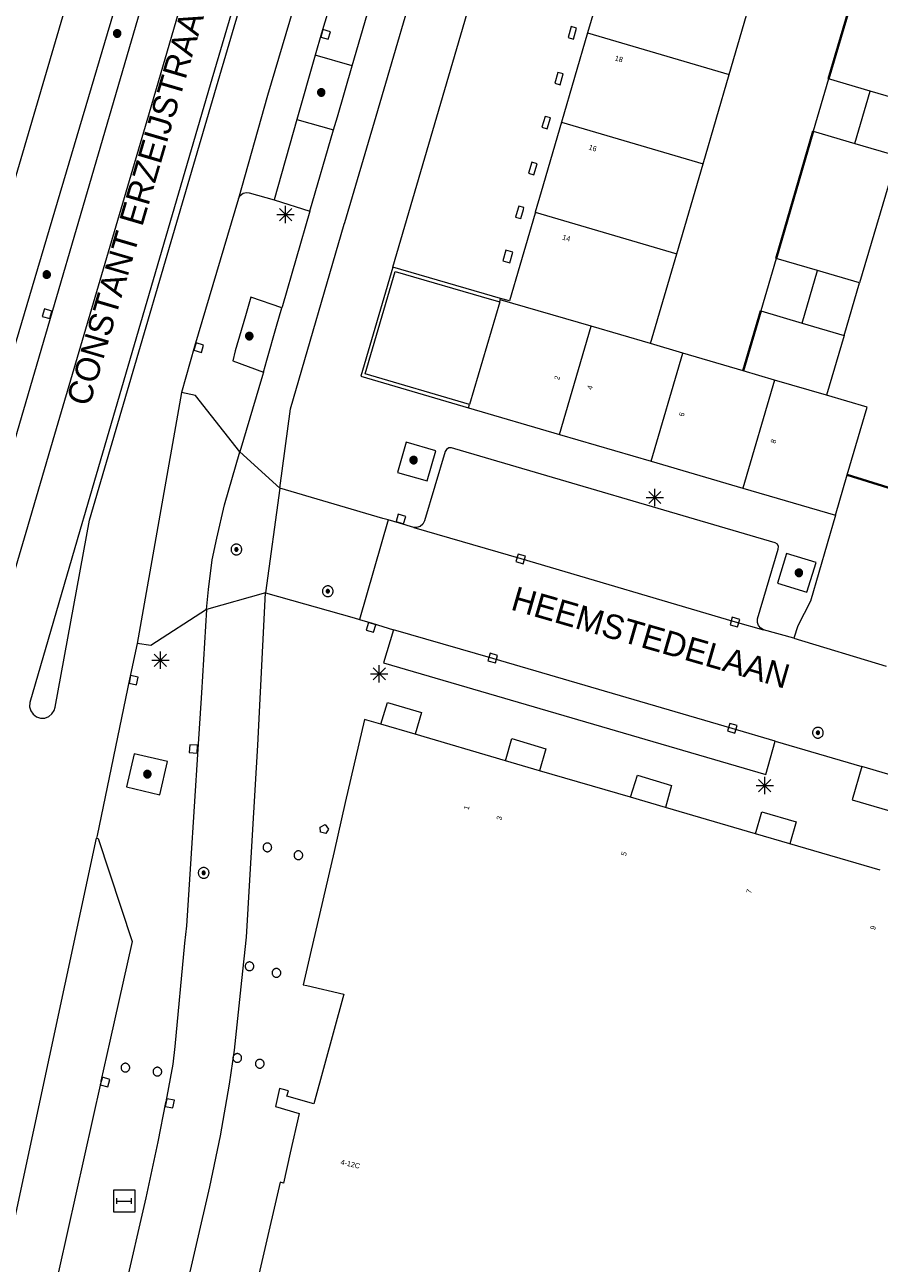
# Model space of a CAD drawing. Header units: metres. Extents: x 135779 to 137489, y 452643 to 455118.
# Tile 176 of 256: x 136682 to 136731, y 453193 to 453264. Entities that reach past the tile are written whole.
import ezdxf
from ezdxf.enums import TextEntityAlignment as Align

# ---------------------------------------------------------------- set-up
doc = ezdxf.new("R2010")
doc.units = ezdxf.units.M
doc.linetypes.add('DGN_Style_4', pattern=[89.853097, 44.898487, -22.449243, 0.056123, -22.449243])
for name, color, linetype, lineweight in [('KTop_NAR_Huisnummer (t)', 7, 'Continuous', 13), ('KTop_NAR_Huisnummer tijdelijk (t)', 7, 'Continuous', 13), ('KTop_ORL_Weg_Straatnaam (t)', 7, 'Continuous', 13), ('KTop_OTD_Half verhard', 15, 'Continuous', 13), ('KTop_PAL_Afsluitpaal', 222, 'Continuous', 13), ('KTop_PAL_Lichtmast', 40, 'Continuous', 13), ('KTop_PND_Grondvlaksituatie van BAG-pand [tachy]', 1, 'Continuous', 13), ('KTop_PND_Pandscheiding', 40, 'Continuous', 13), ('KTop_PUT_Brandkraan of -put', 1, 'Continuous', 13), ('KTop_PUT_Inspectie- of rioolput', 15, 'Continuous', 13), ('KTop_PUT_Kolk', 15, 'Continuous', 13), ('KTop_SHD_Hek (l)', 15, 'DGN_Style_4', 40), ('KTop_SHD_Muur', 15, 'Continuous', 13), ('KTop_STM_Abri', 40, 'Continuous', 13), ('KTop_VGO_Boom', 92, 'Continuous', 13), ('KTop_WGD_Fietspad', 40, 'Continuous', 13), ('KTop_WGD_Parkeervlak', 251, 'Continuous', 13), ('KTop_WGD_Rijbaan_Lokale weg', 251, 'Continuous', 13), ('KTop_WGD_Rijbaan_Lokale weg_verkeersdrempel', 40, 'Continuous', 13), ('KTop_WGD_Voetpad', 251, 'Continuous', 13)]:
    doc.layers.add(name, color=color, linetype=linetype, lineweight=lineweight)
doc.styles.add('Style-ROVU', font='ROVU.shx')
doc.styles.add('Style-ROVUCURSIEF', font='ROVUCURSIEF.shx')

# ---------------------------------------------------------------- blocks, each defined once
blk = doc.blocks.new('PAL_Lichtmast')
at = {"layer": 'KTop_PAL_Lichtmast'}
for p, q in [((-0.354, -0.354), (0.354, 0.354)), ((0.354, -0.354), (-0.354, 0.354)), ((0, -0.5), (0, 0.5)), ((-0.5, 0), (0.5, 0))]:
    blk.add_line(p, q, dxfattribs=at)
blk = doc.blocks.new('PAL_Afsluitpaal')
at = {"layer": 'KTop_PAL_Afsluitpaal', "flags": 128}
blk.add_lwpolyline([(0.25, 0), (0.249, 0.026), (0.245, 0.052), (0.238, 0.077), (0.228, 0.102), (0.217, 0.125), (0.202, 0.147), (0.186, 0.167), (0.167, 0.186), (0.147, 0.202), (0.125, 0.217), (0.102, 0.228), (0.077, 0.238), (0.052, 0.245), (0.026, 0.249), (0, 0.25), (-0.026, 0.249), (-0.052, 0.245), (-0.077, 0.238), (-0.102, 0.228), (-0.125, 0.217), (-0.147, 0.202), (-0.167, 0.186), (-0.186, 0.167), (-0.202, 0.147), (-0.217, 0.125), (-0.228, 0.102), (-0.238, 0.077), (-0.245, 0.052), (-0.249, 0.026), (-0.25, 0), (-0.249, -0.026), (-0.245, -0.052), (-0.238, -0.077), (-0.228, -0.102), (-0.217, -0.125), (-0.202, -0.147), (-0.186, -0.167), (-0.167, -0.186), (-0.147, -0.202), (-0.125, -0.217), (-0.102, -0.228), (-0.077, -0.238), (-0.052, -0.245), (-0.026, -0.249), (0, -0.25), (0.026, -0.249), (0.052, -0.245), (0.077, -0.238), (0.102, -0.228), (0.125, -0.217), (0.147, -0.202), (0.167, -0.186), (0.186, -0.167), (0.202, -0.147), (0.217, -0.125), (0.228, -0.102), (0.238, -0.077), (0.245, -0.052), (0.249, -0.026), (0.25, 0)], dxfattribs=at)
blk = doc.blocks.new('PUT_Kolk')
at = {"layer": 'KTop_PUT_Kolk', "flags": 128}
blk.add_lwpolyline([(0.225, -0.225), (0.225, 0.225), (-0.225, 0.225), (-0.225, -0.225), (0.225, -0.225)], dxfattribs=at)
blk = doc.blocks.new('PUT_Brandkraan_of_-put')
at = {"layer": 'KTop_PUT_Brandkraan of -put'}
for p, q in [((-0.25, 0.034), (0, 0.25)), ((-0.158, -0.25), (-0.25, 0.034)), ((0, 0.25), (0.25, 0.033)), ((0.25, 0.033), (0.158, -0.25)), ((0.158, -0.25), (-0.158, -0.25))]:
    blk.add_line(p, q, dxfattribs=at)
blk = doc.blocks.new('PUT_Inspectie-_of_rioolput')
at = {"layer": 'KTop_PUT_Inspectie- of rioolput', "flags": 128}
for points in [[(0.31, 0), (0.308, 0.032), (0.303, 0.064), (0.294, 0.095), (0.283, 0.126), (0.268, 0.155), (0.25, 0.182), (0.23, 0.207), (0.207, 0.23), (0.182, 0.25), (0.154, 0.268), (0.126, 0.283), (0.095, 0.294), (0.064, 0.303), (0.032, 0.308), (0, 0.309), (-0.032, 0.308), (-0.064, 0.303), (-0.096, 0.294), (-0.126, 0.283), (-0.155, 0.268), (-0.182, 0.25), (-0.207, 0.23), (-0.23, 0.207), (-0.25, 0.182), (-0.268, 0.154), (-0.283, 0.126), (-0.294, 0.095), (-0.303, 0.064), (-0.308, 0.032), (-0.309, 0), (-0.308, -0.032), (-0.303, -0.064), (-0.294, -0.096), (-0.283, -0.126), (-0.268, -0.155), (-0.25, -0.182), (-0.23, -0.207), (-0.207, -0.23), (-0.182, -0.25), (-0.155, -0.268), (-0.126, -0.283), (-0.096, -0.294), (-0.064, -0.303), (-0.032, -0.308), (0, -0.309), (0.032, -0.308), (0.064, -0.303), (0.095, -0.294), (0.126, -0.283), (0.155, -0.268), (0.182, -0.25), (0.207, -0.23), (0.23, -0.207), (0.25, -0.182), (0.268, -0.155), (0.283, -0.126), (0.294, -0.096), (0.303, -0.064), (0.308, -0.032), (0.31, 0)], [(0.095, 0), (0.094, 0.009), (0.092, 0.019), (0.09, 0.029), (0.086, 0.038), (0.082, 0.047), (0.076, 0.055), (0.07, 0.063), (0.063, 0.07), (0.055, 0.076), (0.047, 0.082), (0.038, 0.086), (0.029, 0.09), (0.019, 0.092), (0.009, 0.094), (0, 0.094), (-0.01, 0.094), (-0.02, 0.092), (-0.029, 0.09), (-0.039, 0.086), (-0.048, 0.082), (-0.056, 0.076), (-0.064, 0.07), (-0.071, 0.063), (-0.077, 0.055), (-0.082, 0.047), (-0.087, 0.038), (-0.09, 0.029), (-0.093, 0.019), (-0.094, 0.009), (-0.095, 0), (-0.094, -0.01), (-0.093, -0.02), (-0.09, -0.029), (-0.087, -0.039), (-0.082, -0.048), (-0.077, -0.056), (-0.071, -0.064), (-0.064, -0.071), (-0.056, -0.077), (-0.047, -0.082), (-0.039, -0.087), (-0.029, -0.09), (-0.02, -0.093), (-0.01, -0.094), (0, -0.095), (0.009, -0.094), (0.019, -0.093), (0.029, -0.09), (0.038, -0.087), (0.047, -0.082), (0.055, -0.077), (0.063, -0.071), (0.07, -0.064), (0.076, -0.056), (0.082, -0.047), (0.086, -0.039), (0.09, -0.029), (0.092, -0.02), (0.094, -0.01), (0.095, 0)], [(0.035, 0), (0.034, 0.003), (0.034, 0.007), (0.033, 0.01), (0.031, 0.014), (0.03, 0.017), (0.028, 0.02), (0.026, 0.023), (0.023, 0.026), (0.02, 0.028), (0.017, 0.03), (0.014, 0.031), (0.01, 0.033), (0.007, 0.034), (0.003, 0.034), (0, 0.034), (-0.004, 0.034), (-0.007, 0.034), (-0.011, 0.033), (-0.014, 0.031), (-0.018, 0.03), (-0.021, 0.028), (-0.023, 0.026), (-0.026, 0.023), (-0.028, 0.02), (-0.03, 0.017), (-0.032, 0.014), (-0.033, 0.01), (-0.034, 0.007), (-0.035, 0.003), (-0.035, 0), (-0.035, -0.004), (-0.034, -0.007), (-0.033, -0.011), (-0.032, -0.014), (-0.03, -0.018), (-0.028, -0.021), (-0.026, -0.023), (-0.023, -0.026), (-0.021, -0.028), (-0.017, -0.03), (-0.014, -0.032), (-0.011, -0.033), (-0.007, -0.034), (-0.004, -0.035), (0, -0.035), (0.003, -0.035), (0.007, -0.034), (0.01, -0.033), (0.014, -0.032), (0.017, -0.03), (0.02, -0.028), (0.023, -0.026), (0.026, -0.023), (0.028, -0.021), (0.03, -0.017), (0.031, -0.014), (0.033, -0.011), (0.034, -0.007), (0.034, -0.004), (0.035, 0)], [(0.01, 0.02), (0.007, 0.02), (0.005, 0.021), (0.003, 0.022), (0.001, 0.022), (-0.001, 0.022), (-0.004, 0.022), (-0.006, 0.021), (-0.008, 0.02), (-0.01, 0.019), (-0.012, 0.018), (-0.014, 0.017), (-0.016, 0.015), (-0.017, 0.013), (-0.019, 0.012), (-0.02, 0.009), (-0.021, 0.007), (-0.022, 0.005), (-0.022, 0.003), (-0.022, 0.001), (-0.022, -0.001), (-0.022, -0.004), (-0.022, -0.006), (-0.021, -0.008), (-0.02, -0.01), (-0.019, -0.012), (-0.017, -0.014), (-0.016, -0.016), (-0.014, -0.017), (-0.012, -0.019), (-0.01, -0.02), (-0.008, -0.021), (-0.006, -0.022), (-0.003, -0.022), (-0.001, -0.022), (0.001, -0.022), (0.003, -0.022), (0.005, -0.022), (0.008, -0.021), (0.01, -0.02), (0.012, -0.019), (0.014, -0.017), (0.015, -0.016), (0.017, -0.014), (0.018, -0.012), (0.02, -0.01), (0.02, -0.008), (0.021, -0.006), (0.022, -0.003), (0.022, -0.001), (0.022, 0.001), (0.022, 0.003), (0.021, 0.005), (0.02, 0.008), (0.019, 0.01), (0.018, 0.012), (0.017, 0.014), (0.015, 0.015), (0.013, 0.017), (0.012, 0.018), (0.01, 0.02)]]:
    blk.add_lwpolyline(points, dxfattribs=at)
blk = doc.blocks.new('STM_Abri')
at = {"layer": 'KTop_STM_Abri', "flags": 128}
for points in [[(0.625, -0.625), (0.625, 0.625), (-0.625, 0.625), (-0.625, -0.625), (0.625, -0.625)], [(-0.4165, -0.1565), (-0.4165, 0.1565)], [(-0.4165, 0), (0.4165, 0)], [(0.4165, -0.1565), (0.4165, 0.1565)]]:
    blk.add_lwpolyline(points, dxfattribs=at)
blk = doc.blocks.new('VGO_Boom')
at = {"layer": 'KTop_VGO_Boom', "flags": 128}
for points in [[(0.215, 0), (0.214, 0.022), (0.21, 0.045), (0.204, 0.066), (0.196, 0.087), (0.186, 0.108), (0.174, 0.126), (0.16, 0.144), (0.144, 0.16), (0.126, 0.174), (0.107, 0.186), (0.087, 0.196), (0.066, 0.204), (0.045, 0.21), (0.022, 0.214), (-0.001, 0.215), (-0.023, 0.214), (-0.045, 0.21), (-0.067, 0.204), (-0.088, 0.196), (-0.108, 0.186), (-0.127, 0.174), (-0.144, 0.16), (-0.16, 0.144), (-0.174, 0.126), (-0.187, 0.107), (-0.197, 0.087), (-0.205, 0.066), (-0.211, 0.045), (-0.214, 0.022), (-0.215, -0.001), (-0.214, -0.023), (-0.211, -0.045), (-0.205, -0.067), (-0.197, -0.088), (-0.187, -0.108), (-0.174, -0.127), (-0.16, -0.144), (-0.144, -0.16), (-0.127, -0.174), (-0.108, -0.187), (-0.088, -0.197), (-0.067, -0.205), (-0.045, -0.211), (-0.023, -0.214), (0, -0.215), (0.022, -0.214), (0.045, -0.211), (0.066, -0.205), (0.087, -0.197), (0.108, -0.187), (0.126, -0.174), (0.144, -0.16), (0.16, -0.144), (0.174, -0.127), (0.186, -0.108), (0.196, -0.088), (0.204, -0.067), (0.21, -0.045), (0.214, -0.023), (0.215, -0.001)], [(0.155, 0), (0.154, 0.016), (0.152, 0.032), (0.147, 0.048), (0.142, 0.063), (0.134, 0.078), (0.125, 0.091), (0.115, 0.104), (0.104, 0.115), (0.091, 0.125), (0.077, 0.134), (0.063, 0.142), (0.048, 0.147), (0.032, 0.152), (0.016, 0.154), (-0.001, 0.155), (-0.017, 0.154), (-0.033, 0.152), (-0.048, 0.147), (-0.064, 0.142), (-0.078, 0.134), (-0.092, 0.125), (-0.104, 0.115), (-0.116, 0.104), (-0.126, 0.091), (-0.135, 0.077), (-0.142, 0.063), (-0.148, 0.048), (-0.152, 0.032), (-0.155, 0.016), (-0.155, -0.001), (-0.155, -0.017), (-0.152, -0.033), (-0.148, -0.048), (-0.142, -0.064), (-0.135, -0.078), (-0.126, -0.092), (-0.116, -0.104), (-0.104, -0.116), (-0.092, -0.126), (-0.078, -0.135), (-0.064, -0.142), (-0.048, -0.148), (-0.033, -0.152), (-0.017, -0.155), (0, -0.155), (0.016, -0.155), (0.032, -0.152), (0.048, -0.148), (0.063, -0.142), (0.078, -0.135), (0.091, -0.126), (0.104, -0.116), (0.115, -0.104), (0.125, -0.092), (0.134, -0.078), (0.142, -0.064), (0.147, -0.048), (0.152, -0.033), (0.154, -0.017), (0.155, -0.001)], [(0.095, 0), (0.094, 0.01), (0.093, 0.02), (0.09, 0.029), (0.087, 0.039), (0.082, 0.048), (0.077, 0.056), (0.071, 0.064), (0.064, 0.071), (0.056, 0.077), (0.047, 0.082), (0.039, 0.087), (0.029, 0.09), (0.02, 0.093), (0.01, 0.094), (-0.001, 0.095), (-0.01, 0.094), (-0.02, 0.093), (-0.03, 0.09), (-0.039, 0.087), (-0.048, 0.082), (-0.056, 0.077), (-0.064, 0.071), (-0.071, 0.064), (-0.077, 0.056), (-0.083, 0.047), (-0.087, 0.039), (-0.091, 0.029), (-0.093, 0.02), (-0.095, 0.01), (-0.095, -0.001), (-0.095, -0.01), (-0.093, -0.02), (-0.091, -0.03), (-0.087, -0.039), (-0.083, -0.048), (-0.077, -0.056), (-0.071, -0.064), (-0.064, -0.071), (-0.056, -0.077), (-0.048, -0.083), (-0.039, -0.087), (-0.03, -0.091), (-0.02, -0.093), (-0.01, -0.095), (0, -0.095), (0.01, -0.095), (0.02, -0.093), (0.029, -0.091), (0.039, -0.087), (0.048, -0.083), (0.056, -0.077), (0.064, -0.071), (0.071, -0.064), (0.077, -0.056), (0.082, -0.048), (0.087, -0.039), (0.09, -0.03), (0.093, -0.02), (0.094, -0.01), (0.095, -0.001)], [(0.035, 0), (0.035, 0.004), (0.034, 0.007), (0.033, 0.011), (0.032, 0.014), (0.03, 0.018), (0.028, 0.021), (0.026, 0.023), (0.023, 0.026), (0.021, 0.028), (0.017, 0.03), (0.014, 0.032), (0.011, 0.033), (0.007, 0.034), (0.004, 0.035), (-0.001, 0.035), (-0.004, 0.035), (-0.008, 0.034), (-0.011, 0.033), (-0.015, 0.032), (-0.018, 0.03), (-0.021, 0.028), (-0.024, 0.026), (-0.027, 0.023), (-0.029, 0.021), (-0.031, 0.017), (-0.032, 0.014), (-0.034, 0.011), (-0.035, 0.007), (-0.035, 0.004), (-0.035, -0.001), (-0.035, -0.004), (-0.035, -0.008), (-0.034, -0.011), (-0.032, -0.015), (-0.031, -0.018), (-0.029, -0.021), (-0.027, -0.024), (-0.024, -0.027), (-0.021, -0.029), (-0.018, -0.031), (-0.015, -0.032), (-0.011, -0.034), (-0.008, -0.035), (-0.004, -0.035), (0, -0.035), (0.004, -0.035), (0.007, -0.035), (0.011, -0.034), (0.014, -0.032), (0.018, -0.031), (0.021, -0.029), (0.023, -0.027), (0.026, -0.024), (0.028, -0.021), (0.03, -0.018), (0.032, -0.015), (0.033, -0.011), (0.034, -0.008), (0.035, -0.004), (0.035, 0)]]:
    blk.add_lwpolyline(points, dxfattribs=at)

msp = doc.modelspace()

# ---------------------------------------------------------------- linework, layer by layer
at = {"layer": 'KTop_OTD_Half verhard', "flags": 128}
for points in [[(136700.531, 453261.836), (136698.39, 453262.444)], [(136697.338, 453258.742), (136699.457, 453258.14)]]:
    msp.add_lwpolyline(points, dxfattribs=at)
at = {"layer": 'KTop_PND_Grondvlaksituatie van BAG-pand [tachy]', "flags": 128}
for points in [[(136715.619, 453268.868), (136714.113, 453263.723)], [(136722.28, 453261.329), (136723.785, 453266.473)], [(136714.113, 453263.723), (136712.607, 453258.578)], [(136713.169, 453264.092), (136712.989, 453263.461), (136713.297, 453263.373), (136713.477, 453264.004), (136713.169, 453264.092)], [(136712.394, 453261.452), (136712.214, 453260.821), (136712.522, 453260.733), (136712.702, 453261.364), (136712.394, 453261.452)], [(136720.774, 453256.183), (136722.28, 453261.329)], [(136730.417, 453260.374), (136728.018, 453261.076), (136727.133, 453258.055), (136729.532, 453257.352)], [(136732.865, 453259.657), (136730.417, 453260.374)], [(136712.607, 453258.578), (136711.434, 453254.569), (136711.09, 453253.385)], [(136711.654, 453258.913), (136711.474, 453258.282), (136711.782, 453258.194), (136711.962, 453258.825), (136711.654, 453258.913)], [(136729.532, 453257.352), (136731.968, 453256.639)], [(136710.889, 453256.266), (136710.709, 453255.635), (136711.017, 453255.547), (136711.197, 453256.178), (136710.889, 453256.266)], [(136719.255, 453250.993), (136720.774, 453256.183)], [(136710.403, 453253.533), (136710.436, 453253.655), (136710.139, 453253.734), (136710.105, 453253.619), (136709.955, 453253.103), (136710.253, 453253.017), (136710.403, 453253.533)], [(136711.09, 453253.385), (136711.076, 453253.338), (136710.193, 453250.303), (136709.605, 453248.273), (136709.094, 453248.416)], [(136709.632, 453250.457), (136709.805, 453251.084), (136709.401, 453251.196), (136709.22, 453250.571), (136709.632, 453250.457)], [(136717.737, 453245.807), (136719.255, 453250.993)], [(136727.384, 453250.015), (136724.985, 453250.718), (136724.098, 453247.689), (136726.497, 453246.987)], [(136729.795, 453249.308), (136727.384, 453250.015)], [(136728.907, 453246.281), (136729.795, 453249.308)], [(136709.072, 453248.34), (136709.094, 453248.416)], [(136709.038, 453248.224), (136708.046, 453244.827), (136707.296, 453242.289)], [(136709.038, 453248.224), (136709.072, 453248.34)], [(136726.497, 453246.987), (136728.907, 453246.281)], [(136719.612, 453245.257), (136717.737, 453245.807)], [(136724.904, 453243.705), (136723.086, 453244.238), (136719.612, 453245.257)], [(136727.894, 453242.828), (136724.904, 453243.705)], [(136729.093, 453238.23), (136730.244, 453242.139), (136727.894, 453242.828)], [(136707.239, 453242.097), (136707.296, 453242.289)], [(136707.239, 453242.097), (136712.489, 453240.563)], [(136712.489, 453240.563), (136717.782, 453239.016)], [(136717.782, 453239.016), (136723.076, 453237.468)], [(136728.41, 453235.909), (136729.093, 453238.23)], [(136723.076, 453237.468), (136728.41, 453235.909)], [(136702.189, 453223.848), (136701.231, 453224.128), (136700.128, 453219.338), (136699.477, 453216.512), (136698.828, 453213.694), (136698.107, 453210.56), (136697.707, 453208.824), (136697.914, 453208.776), (136700.037, 453208.288), (136698.322, 453201.953), (136696.763, 453202.392), (136696.849, 453202.7), (136696.484, 453202.803), (136696.33, 453202.846), (136696.108, 453201.792), (136697.476, 453201.395), (136696.956, 453199.119), (136696.559, 453197.384), (136696.365, 453197.44), (136691.131, 453174.802), (136692.375, 453174.435), (136694.926, 453173.682), (136696.263, 453173.287)], [(136704.169, 453223.269), (136702.189, 453223.848)], [(136709.374, 453221.746), (136704.169, 453223.269)], [(136711.343, 453221.17), (136709.374, 453221.746)], [(136716.596, 453219.633), (136711.343, 453221.17)], [(136718.6, 453219.047), (136716.596, 453219.633)], [(136723.8, 453217.526), (136718.6, 453219.047)], [(136725.782, 453216.946), (136723.8, 453217.526)], [(136730.99, 453215.422), (136725.782, 453216.946)]]:
    msp.add_lwpolyline(points, dxfattribs=at)
at = {"layer": 'KTop_PND_Pandscheiding', "flags": 128}
for points in [[(136714.113, 453263.723), (136722.28, 453261.329)], [(136729.532, 453257.352), (136730.417, 453260.374)], [(136712.607, 453258.578), (136720.774, 453256.183)], [(136711.09, 453253.385), (136719.255, 453250.993)], [(136726.497, 453246.987), (136727.384, 453250.015)], [(136714.318, 453246.803), (136709.072, 453248.34)], [(136712.489, 453240.563), (136714.318, 453246.803)], [(136717.737, 453245.807), (136714.318, 453246.803)], [(136717.782, 453239.016), (136719.612, 453245.257)], [(136724.904, 453243.705), (136723.076, 453237.468)]]:
    msp.add_lwpolyline(points, dxfattribs=at)
at = {"layer": 'KTop_SHD_Hek (l)', "flags": 128}
for points in [[(136730.167, 453268.415), (136728.018, 453261.076)], [(136727.133, 453258.055), (136724.985, 453250.718)], [(136724.098, 453247.689), (136723.086, 453244.238)], [(136732.606, 453237.131), (136729.093, 453238.23)]]:
    msp.add_lwpolyline(points, dxfattribs=at)
at = {"layer": 'KTop_SHD_Muur', "flags": 128}
for points in [[(136702.877, 453250.217), (136701.031, 453243.921), (136707.239, 453242.097)], [(136707.296, 453242.289), (136701.279, 453244.057), (136703.013, 453249.969), (136708.571, 453248.359), (136709.038, 453248.224)], [(136709.094, 453248.416), (136708.627, 453248.551), (136702.877, 453250.217)]]:
    msp.add_lwpolyline(points, dxfattribs=at)
at = {"layer": 'KTop_WGD_Fietspad', "flags": 128}
for points in [[(136719.19, 453387.67), (136719.068, 453385.879), (136718.867, 453384.095), (136718.856, 453384.026), (136707.953, 453346.937), (136703.592, 453332.141), (136698.483, 453314.734), (136693.062, 453296.262), (136685.786, 453271.43), (136679.829, 453251.161), (136675.233, 453235.46), (136672.962, 453227.68), (136671.398, 453222.322), (136671.262, 453221.817), (136670.094, 453217.495), (136656.675, 453165.785)], [(136696.342, 453237.46), (136696.97, 453242.045), (136700.073, 453252.699), (136700.103, 453252.8), (136701.901, 453258.922), (136710.402, 453287.909), (136716.539, 453308.878), (136719.923, 453320.443), (136727.567, 453346.435), (136735.134, 453372.425), (136735.249, 453372.848), (136735.928, 453375.333), (136736.369, 453377.286), (136736.666, 453379.232), (136737.11, 453383.283)], [(136698.958, 453306.449), (136693.656, 453288.202), (136677.87, 453235.012), (136673.868, 453220.965), (136673.495, 453219.657), (136673.347, 453219.136)], [(136700.531, 453261.836), (136703.02, 453270.406)], [(136699.457, 453258.14), (136699.673, 453258.884), (136700.531, 453261.836)], [(136698.091, 453253.437), (136699.457, 453258.14)], [(136698.091, 453253.437), (136696.509, 453247.99), (136696.475, 453247.875)], [(136695.404, 453244.167), (136695.604, 453244.843), (136696.165, 453246.808), (136696.475, 453247.875)], [(136695.404, 453244.167), (136695.345, 453243.968), (136694.042, 453239.56)], [(136694.042, 453239.56), (136696.342, 453237.46)], [(136684.725, 453164.177), (136685.233, 453166.399), (136688.705, 453181.54), (136692.309, 453197.165), (136692.928, 453200.111), (136693.448, 453203.08), (136693.738, 453205.042), (136694.15, 453209.061), (136694.429, 453211.557), (136694.625, 453214.849), (136695.088, 453222.633), (136695.516, 453231.427)], [(136695.516, 453231.427), (136692.129, 453230.475)], [(136692.129, 453230.475), (136691.831, 453225.666), (136691.617, 453222.41), (136691.193, 453215.792), (136690.963, 453212.213), (136690.859, 453211.211), (136690.292, 453205.264), (136690.181, 453204.238), (136689.769, 453202.064), (136689.763, 453202.031), (136689.303, 453199.76), (136688.614, 453196.531), (136687.367, 453191.103), (136685.62, 453183.567), (136685.159, 453181.55), (136684.83, 453180.112), (136682.717, 453170.874), (136682.191, 453168.709), (136681.7, 453166.586)]]:
    msp.add_lwpolyline(points, dxfattribs=at)
at = {"layer": 'KTop_WGD_Parkeervlak', "flags": 128}
for points in [[(136674.836, 453218.725), (136676.616, 453225.078), (136691.457, 453275.871), (136694.504, 453286.047), (136698.282, 453298.789), (136700.443, 453306.006)], [(136700.966, 453271.028), (136698.75, 453263.709), (136698.39, 453262.444)], [(136698.39, 453262.444), (136697.338, 453258.742)], [(136697.338, 453258.742), (136696.017, 453254.095)]]:
    msp.add_lwpolyline(points, dxfattribs=at)
at = {"layer": 'KTop_WGD_Rijbaan_Lokale weg', "flags": 128}
for points in [[(136729.107, 453373.976), (136728.472, 453372.711), (136710.471, 453310.591), (136710.046, 453309.144), (136699.092, 453271.72), (136695.638, 453260.127), (136693.957, 453254.185)], [(136711.369, 453325.551), (136707.262, 453311.509), (136701.462, 453291.681), (136692.339, 453260.727), (136685.021, 453235.737), (136684.964, 453235.542), (136681.921, 453225.102), (136681.909, 453224.858), (136681.975, 453224.624), (136682.113, 453224.424), (136682.309, 453224.279), (136682.541, 453224.205), (136682.784, 453224.209), (136683.013, 453224.292), (136683.203, 453224.444), (136683.334, 453224.649), (136683.386, 453224.831), (136685.365, 453235.615), (136685.367, 453235.623), (136692.689, 453260.624), (136701.812, 453291.579), (136707.609, 453311.399), (136711.719, 453325.449)], [(136676.357, 453215.557), (136677.347, 453219.596), (136677.684, 453220.973), (136680.322, 453230.225), (136681.71, 453234.922), (136683.368, 453240.573), (136688.696, 453258.683), (136698.819, 453293.34), (136699.362, 453295.139), (136702.381, 453305.429), (136702.079, 453305.519)], [(136731.968, 453256.639), (136729.795, 453249.308)], [(136693.957, 453254.185), (136691.435, 453245.638), (136690.686, 453242.99)], [(136728.907, 453246.281), (136727.894, 453242.828)], [(136690.686, 453242.99), (136688.128, 453228.502)], [(136733.881, 453236.775), (136732.606, 453237.131), (136729.093, 453238.23)], [(136702.603, 453235.637), (136700.942, 453229.9)], [(136704.076, 453235.203), (136703.266, 453235.447), (136702.603, 453235.637)], [(136704.076, 453235.203), (136710.255, 453233.41), (136722.619, 453229.764), (136724.269, 453229.301)], [(136700.942, 453229.9), (136701.682, 453229.672), (136702.913, 453229.29)], [(136724.929, 453222.865), (136722.455, 453223.597), (136708.633, 453227.643), (136702.913, 453229.29)], [(136726.019, 453228.815), (136724.269, 453229.301)], [(136688.128, 453228.502), (136687.671, 453226.448), (136685.806, 453217.424), (136685.775, 453217.281)], [(136726.019, 453228.815), (136731.333, 453227.2)], [(136724.929, 453222.865), (136729.932, 453221.414)], [(136746.632, 453216.502), (136737.76, 453219.104), (136729.932, 453221.414)], [(136675.59, 453165.248), (136678.087, 453181.425), (136681.243, 453196.217), (136685.775, 453217.281)]]:
    msp.add_lwpolyline(points, dxfattribs=at)
at = {"layer": 'KTop_WGD_Rijbaan_Lokale weg_verkeersdrempel', "flags": 128}
for points in [[(136694.042, 453239.56), (136691.482, 453242.807), (136690.686, 453242.99)], [(136692.129, 453230.475), (136692.232, 453231.621), (136692.453, 453233.327), (136692.724, 453234.583), (136693.165, 453236.51), (136694.042, 453239.56)], [(136696.342, 453237.46), (136695.516, 453231.427)], [(136702.603, 453235.637), (136702.292, 453235.726), (136696.342, 453237.46)], [(136695.516, 453231.427), (136700.642, 453229.993), (136700.942, 453229.9)], [(136692.129, 453230.475), (136688.899, 453228.389), (136688.128, 453228.502)]]:
    msp.add_lwpolyline(points, dxfattribs=at)
at = {"layer": 'KTop_WGD_Voetpad', "flags": 128}
for points in [[(136702.877, 453250.217), (136719.525, 453307.135), (136725.293, 453305.482)], [(136693.957, 453254.185), (136694.066, 453254.357), (136694.233, 453254.475), (136694.432, 453254.52), (136694.584, 453254.502), (136696.017, 453254.095)], [(136696.017, 453254.095), (136698.091, 453253.437)], [(136696.475, 453247.875), (136694.685, 453248.489), (136694.371, 453247.415), (136693.779, 453245.389), (136693.63, 453244.809), (136695.404, 453244.167)], [(136703.132, 453238.374), (136704.85, 453237.882), (136705.35, 453239.625), (136703.632, 453240.117), (136703.132, 453238.374)], [(136724.269, 453229.301), (136724.098, 453229.386), (136723.968, 453229.536), (136723.906, 453229.726), (136723.923, 453229.924), (136725.111, 453233.948), (136725.127, 453234.095), (136725.065, 453234.229), (136724.943, 453234.313), (136724.938, 453234.315), (136706.451, 453239.739), (136706.261, 453239.795), (136706.097, 453239.786), (136705.961, 453239.701), (136705.885, 453239.576), (136704.69, 453235.579), (136704.595, 453235.392), (136704.44, 453235.259), (136704.245, 453235.196), (136704.076, 453235.203)], [(136728.41, 453235.909), (136726.972, 453230.953), (136726.235, 453229.525), (136726.019, 453228.815)], [(136725.582, 453233.704), (136725.06, 453231.978), (136726.77, 453231.461), (136727.293, 453233.187), (136725.582, 453233.704)], [(136702.913, 453229.29), (136702.328, 453227.393), (136724.392, 453220.947), (136724.929, 453222.865)], [(136702.189, 453223.848), (136702.562, 453225.106), (136704.525, 453224.522), (136704.169, 453223.269)], [(136709.374, 453221.746), (136709.746, 453223.021), (136711.709, 453222.423), (136711.343, 453221.17)], [(136689.428, 453219.785), (136689.874, 453221.7), (136687.944, 453222.15), (136687.498, 453220.235), (136689.428, 453219.785)], [(136729.932, 453221.414), (136729.374, 453219.479), (136746.096, 453214.598), (136746.632, 453216.502)], [(136716.596, 453219.633), (136716.988, 453220.918), (136718.943, 453220.323), (136718.6, 453219.047)], [(136723.8, 453217.526), (136724.165, 453218.788), (136726.142, 453218.21), (136725.782, 453216.946)], [(136685.775, 453217.281), (136685.861, 453217.257), (136687.831, 453211.315), (136686.541, 453205.574), (136686.024, 453203.261), (136686.013, 453203.21), (136683.621, 453192.425), (136681.828, 453184.282), (136681.094, 453181.097), (136677.967, 453172.236)]]:
    msp.add_lwpolyline(points, dxfattribs=at)

# ---------------------------------------------------------------- block references
at = {"layer": 'KTop_PAL_Afsluitpaal'}
for p in [(136695.631, 453216.746), (136697.423, 453216.293), (136694.6, 453209.885), (136696.155, 453209.506), (136693.894, 453204.598), (136687.438, 453204.04), (136695.194, 453204.264), (136689.287, 453203.81)]:
    msp.add_blockref('PAL_Afsluitpaal', p, dxfattribs=at)
at = {"layer": 'KTop_PAL_Lichtmast'}
for p in [(136696.683, 453253.251), (136717.99, 453236.927), (136689.457, 453227.539), (136702.087, 453226.758), (136724.334, 453220.312)]:
    msp.add_blockref('PAL_Lichtmast', p, dxfattribs=at)
at = {"layer": 'KTop_PUT_Brandkraan of -put', "rotation": 347.0275960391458}
msp.add_blockref('PUT_Brandkraan_of_-put', (136698.914, 453217.825), dxfattribs=at)
at = {"layer": 'KTop_PUT_Inspectie- of rioolput'}
for p, rotation in [((136693.844, 453233.93), 167.8242683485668), ((136699.119, 453231.523), 254.3710214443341), ((136727.403, 453223.36), 253.8264676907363), ((136691.956, 453215.275), 74.62916224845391)]:
    msp.add_blockref('PUT_Inspectie-_of_rioolput', p, dxfattribs=dict(at, rotation=rotation))
at = {"layer": 'KTop_PUT_Kolk'}
for p, rotation in [((136698.991, 453263.642), 163.1550730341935), ((136682.922, 453247.528), 343.7123799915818), ((136691.676, 453245.571), 163.5600248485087), ((136703.339, 453235.687), 253.2358828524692), ((136710.249, 453233.387), 73.56982399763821), ((136722.613, 453229.743), 74.05460412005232), ((136701.608, 453229.433), 72.87551038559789), ((136708.641, 453227.667), 253.6840988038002), ((136687.915, 453226.394), 168.3230185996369), ((136722.462, 453223.621), 253.6840988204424), ((136691.368, 453222.427), 356.2396538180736), ((136686.268, 453203.207), 253.0324326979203), ((136690.009, 453201.981), 168.5494349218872)]:
    msp.add_blockref('PUT_Kolk', p, dxfattribs=dict(at, rotation=rotation))
at = {"layer": 'KTop_STM_Abri'}
msp.add_blockref('STM_Abri', (136687.369, 453196.345), dxfattribs=at)
at = {"layer": 'KTop_VGO_Boom'}
for p in [(136686.965, 453263.697), (136698.742, 453260.294), (136682.9, 453249.788), (136694.59, 453246.239), (136704.068, 453239.087), (136726.304, 453232.586), (136688.708, 453220.971)]:
    msp.add_blockref('VGO_Boom', p, dxfattribs=at)

# ---------------------------------------------------------------- texts
at = {"layer": 'KTop_NAR_Huisnummer (t)', "style": 'Style-ROVU'}
for s, p in [('1', (136707.161, 453219.144)), ('3', (136709.045, 453218.545)), ('5', (136716.241, 453216.487)), ('7', (136723.463, 453214.324)), ('9', (136730.613, 453212.222))]:
    msp.add_text(s, height=0.3, rotation=73.3, dxfattribs=at).set_placement(p, align=Align.MIDDLE_RIGHT)
at = {"layer": 'KTop_NAR_Huisnummer tijdelijk (t)', "style": 'Style-ROVUCURSIEF'}
for s, rotation, p in [('18', 343.7, (136715.696, 453262.295)), ('16', 343.7, (136714.188, 453257.151)), ('14', 343.7, (136712.666, 453251.959)), ('2', 73.7, (136712.321, 453243.722)), ('4', 73.7, (136714.218, 453243.166)), ('6', 73.7, (136719.51, 453241.614)), ('8', 73.7, (136724.803, 453240.063)), ('4-12C', 347.1, (136699.874, 453198.606))]:
    msp.add_text(s, height=0.3, rotation=rotation, dxfattribs=at).set_placement(p, align=Align.MIDDLE_LEFT)
at = {"layer": 'KTop_ORL_Weg_Straatnaam (t)', "style": 'Style-ROVU'}
for s, rotation, p in [('CONSTANT ERZEIJSTRAAT', 73.62985, (136685.36, 453242.13)), ('HEEMSTEDELAAN', 343.90495, (136709.617, 453230.476))]:
    msp.add_text(s, height=1.4, rotation=rotation, dxfattribs=at).set_placement(p)

doc.saveas('drawing.dxf')
